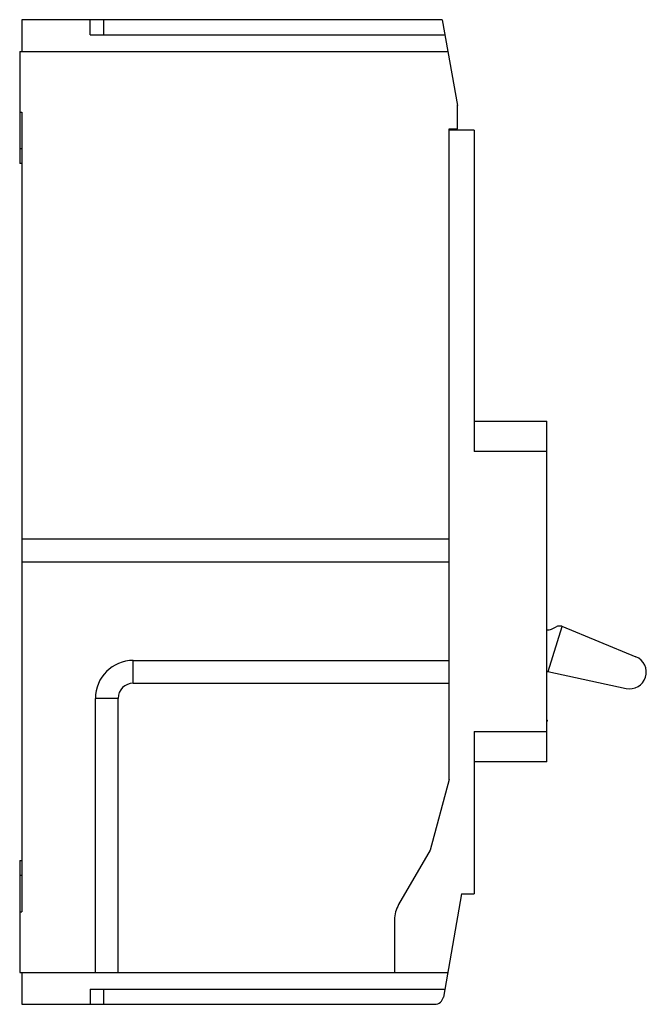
# Model space of a CAD drawing. Header units: millimetres. Extents: x 15 to 98, y 13 to 143.
import ezdxf

# ---------------------------------------------------------------- set-up
doc = ezdxf.new("R2010")
doc.units = ezdxf.units.MM
doc.header["$LTSCALE"] = 10.092301
doc.layers.add('00_COMPONENTS', color=7, linetype='CONTINUOUS')
doc.layers.add('00_COMPONENTS_1', color=7, linetype='CONTINUOUS')

msp = doc.modelspace()

# ---------------------------------------------------------------- linework, layer by layer
at = {"layer": '00_COMPONENTS', "color": 7, "linetype": 'Continuous'}
for p, q in [((84.67, 56.54), (86.53, 62.48)), ((85.11, 62.14), (85.74, 62.45)), ((86.46, 62.51), (96.25, 58.49)), ((84.63, 56.55), (94.95, 54.3))]:
    msp.add_line(p, q, dxfattribs=at)
for centre, radius, start, end in [((86.18, 61.54), 1.01, 73.8406, 115.89), ((84.67, 63.05), 1.01, 259.0897, 295.89), ((95.42, 56.45), 2.2, 257.69, 67.69), ((84.85, 57.53), 1.01, 248.6135, 257.69)]:
    msp.add_arc(centre, radius, start, end, dxfattribs=at)
at = {"layer": '00_COMPONENTS_1', "color": 7, "linetype": 'Continuous'}
for p, q in [((15.18, 142.6), (15.18, 138.4)), ((70.67, 142.6), (15.18, 142.6)), ((24.18, 140.6), (24.18, 142.6)), ((25.94, 142.6), (25.94, 140.6)), ((70.67, 142.6), (72.67, 131.29)), ((24.18, 140.6), (71.02, 140.6)), ((14.88, 138.4), (14.88, 123.6)), ((14.88, 138.4), (71.41, 138.4)), ((14.88, 130.4), (15.18, 130.4)), ((15.18, 130.4), (15.18, 24.8)), ((72.68, 128.2), (72.68, 131.12)), ((71.58, 42.3), (71.58, 128.2)), ((71.58, 128.2), (72.68, 128.2)), ((74.88, 128), (71.58, 128)), ((74.88, 128), (74.88, 85.6)), ((14.88, 125.6), (15.18, 125.6)), ((15.18, 123.6), (14.88, 123.6)), ((74.88, 89.6), (84.48, 89.6)), ((84.48, 44.6), (84.48, 89.6)), ((84.48, 85.6), (74.88, 85.6)), ((71.58, 74), (15.18, 74)), ((71.58, 71), (15.18, 71)), ((29.88, 55), (29.88, 58)), ((29.88, 58), (71.58, 58)), ((29.88, 55), (71.58, 55)), ((24.88, 16.8), (24.88, 53)), ((27.88, 53), (24.88, 53)), ((27.88, 16.8), (27.88, 53)), ((84.48, 50.18), (84.53, 50.11)), ((84.53, 50.11), (84.48, 49.91)), ((74.88, 48.6), (84.48, 48.6)), ((74.88, 48.6), (74.88, 27.2)), ((84.48, 44.6), (74.88, 44.6)), ((71.58, 42.3), (69.08, 32.97)), ((69.08, 32.97), (64.92, 25.76)), ((14.88, 31.6), (15.18, 31.6)), ((14.88, 31.6), (14.88, 16.8)), ((15.18, 29.6), (14.88, 29.6)), ((73.23, 27.2), (70.83, 13.56)), ((73.23, 27.2), (74.88, 27.2)), ((14.88, 24.8), (15.18, 24.8)), ((64.38, 23.76), (64.38, 16.8)), ((14.88, 16.8), (71.4, 16.8)), ((15.18, 16.8), (15.18, 12.6)), ((24.17, 14.6), (71.01, 14.6)), ((24.17, 14.6), (24.17, 12.6)), ((25.94, 14.6), (25.94, 12.6)), ((15.18, 12.6), (69.68, 12.6))]:
    msp.add_line(p, q, dxfattribs=at)
for centre, radius, start, end in [((71.68, 131.12), 1, 0, 9.7878), ((29.88, 53), 5, 90, 180), ((29.88, 53), 2, 90, 180), ((68.38, 23.76), 4, 150, 180), ((69.68, 13.76), 1.16, 270, 350)]:
    msp.add_arc(centre, radius, start, end, dxfattribs=at)

doc.saveas('drawing.dxf')
